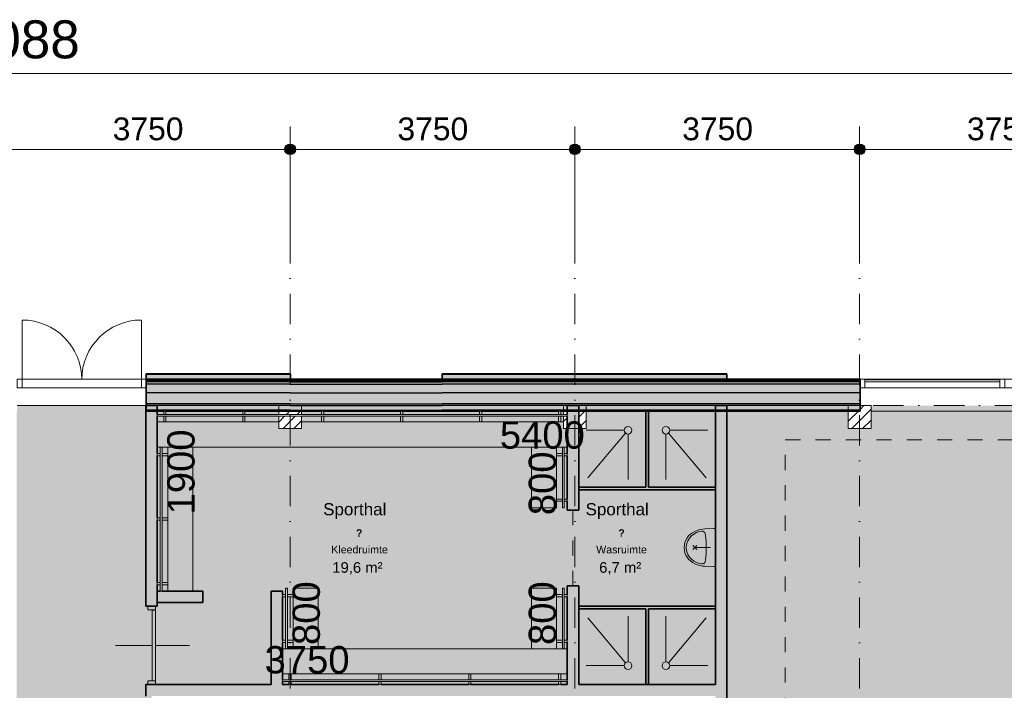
# Model space of a CAD drawing. Header units: millimetres. Extents: x 1557 to 319405, y -11609 to 73584.
# Tile 28 of 103: x 195825 to 208792, y 64750 to 73584. Entities that reach past the tile are written whole.
import ezdxf

# ---------------------------------------------------------------- set-up
doc = ezdxf.new("R2010")
doc.units = ezdxf.units.MM
doc.linetypes.add('Hidden_2_', pattern=[400, 200, -200])
doc.linetypes.add('RR_Level', pattern=[800, 400, -200, 0, -200])
for name, color, linetype, lineweight in [('A-____-____-DIMS', 211, 'Continuous', 9), ('A-____-____-DIMS-200', 211, 'Continuous', 9), ('A-____-NOTE-TEXT', 131, 'Continuous', 13), ('A-AREA-____-IDEN', 2, 'Continuous', 13), ('A-AREA-____-OTLN', 32, 'Hidden_2_', 13), ('A-AREA-____-PATT', 32, 'Continuous', 9), ('A-DETL-____-OTLN', 90, 'Continuous', 13), ('A-DOOR-____-MCUT', 31, 'Continuous', 13), ('A-DOOR-____-OTLN', 31, 'Continuous', 18), ('A-FLOR-____-OTLN', 192, 'Continuous', 18), ('A-GLAZ-CURT-MCUT', 52, 'Continuous', 13), ('A-GLAZ-CURT-OTLN', 52, 'Continuous', 13), ('A-GLAZ-CWMG-MCUT', 51, 'Continuous', 13), ('A-GLAZ-CWMG-OTLN', 51, 'Continuous', 13), ('A-WALL-____-MCUT', 113, 'Continuous', 35), ('A-WALL-____-OTLN', 113, 'Continuous', 18), ('A-WALL-____-PATT', 111, 'Continuous', 35), ('I-FURN-PNLS-OTLN', 30, 'Continuous', 13), ('I-WALL-____-MCUT', 2, 'Continuous', 35), ('P-SANR-FIXT-OTLN', 6, 'Continuous', 13), ('S-COLS-____-MCUT', 52, 'Continuous', 25), ('S-COLS-____-OTLN', 52, 'Continuous', 18), ('S-GRID-____-OTLN', 1, 'Continuous', 9)]:
    doc.layers.add(name, color=color, linetype=linetype, lineweight=lineweight)
doc.styles.add('Arial', font='arial.ttf', dxfattribs={"height": 360})
doc.styles.add('Arial_1', font='arial.ttf', dxfattribs={"height": 100})
doc.styles.add('Arial_2', font='arial.ttf', dxfattribs={"height": 300})
doc.styles.add('Arial_5', font='arial.ttf', dxfattribs={"height": 500})
doc.styles.add('Arial_B', font='txt', dxfattribs={"height": 160})
doc.styles.add('Arial_B_1', font='txt', dxfattribs={"height": 100})
doc.styles.add('Arial_I', font='txt', dxfattribs={"height": 140})
doc.dimstyles.new('1_5mm_interne_maten_en_details', dxfattribs={"dimscale": 304.8, "dimtxt": 1.004192, "dimasz": 1.83727, "dimexe": 0.984252, "dimexo": 0.0625, "dimgap": 0.098425, "dimtad": 1, "dimdec": 0, "dimlfac": 304.8, "dimzin": 0, "dimdsep": 46, "dimtxsty": 'Arial_2', "dimblk1": 'DOTSMALL', "dimblk2": 'DOTSMALL', "dimsah": 1, "dimcen": 0.09, "dimdle": 1.181102, "dimazin": 0, "dimtfac": 1, "dimtdec": 4, "dimtix": 1, "dimtmove": 0, "dimatfit": 3, "dimfxl": 0.003229, "dimfxlon": 1, "dimtvp": 1, "dimtfill": 1, "dimtolj": 1, "dimtzin": 0, "dimlwd": 13, "dimlwe": 13, "dimarcsym": 2})
doc.dimstyles.new('2_5mm_totaalmaatvoering', dxfattribs={"dimscale": 304.8, "dimtxt": 1.673654, "dimasz": 1.83727, "dimexe": 1.312336, "dimexo": 0.0625, "dimgap": 0.164042, "dimtad": 1, "dimdec": 0, "dimlfac": 304.8, "dimzin": 0, "dimdsep": 46, "dimtxsty": 'Arial_5', "dimblk1": 'DOTSMALL', "dimblk2": 'DOTSMALL', "dimsah": 1, "dimcen": 0.09, "dimdle": 1.64042, "dimazin": 0, "dimtfac": 1, "dimtdec": 4, "dimtix": 1, "dimtmove": 0, "dimatfit": 3, "dimfxl": 0.004306, "dimfxlon": 1, "dimtvp": 1, "dimtfill": 1, "dimtolj": 1, "dimtzin": 0, "dimlwd": 13, "dimlwe": 13, "dimarcsym": 2})

# ---------------------------------------------------------------- blocks, each defined once
blk = doc.blocks.new('System Panel - HR__-715995-plot_V0 Copy 1')
at = {"layer": 'A-GLAZ-CURT-MCUT', "color": 170, "lineweight": 9}
for p, q in [((889, 48), (-889, 48)), ((-889, 48), (-889, 22)), ((-889, 22), (889, 22)), ((889, 22), (889, 48))]:
    blk.add_line(p, q, dxfattribs=at)
blk = doc.blocks.new('Rectangular Mullion - 65 x 114mm-572370-plot_V0 Copy 1')
at = {"layer": 'A-GLAZ-CWMG-OTLN', "color": 170, "lineweight": 9}
for p, q in [((128532, 3551), (130310, 3551)), ((128532, 3437), (130310, 3437))]:
    blk.add_line(p, q, dxfattribs=at)
blk = doc.blocks.new('Rectangular Mullion - 65 x 114mm-463994-plot_V0 Copy 1')
at = {"layer": 'A-GLAZ-CWMG-OTLN', "color": 170, "lineweight": 9}
for p, q in [((67327, 2357), (67803, 4103)), ((67437, 2327), (67913, 4073))]:
    blk.add_line(p, q, dxfattribs=at)
blk = doc.blocks.new('Rectangular Mullion - 65 x 114mm-715994-plot_V0 Copy 1')
at = {"layer": 'A-GLAZ-CWMG-MCUT', "color": 170, "lineweight": 9}
for p, q in [((-32.5, 57), (32.5, 57)), ((-32.5, -57), (-32.5, 57)), ((32.5, 57), (32.5, -57)), ((32.5, -57), (-32.5, -57))]:
    blk.add_line(p, q, dxfattribs=at)
blk = doc.blocks.new('Rectangular Mullion - 65 x 114mm-716021-plot_V0 Copy 1')
at = {"layer": 'A-GLAZ-CWMG-MCUT', "color": 170, "lineweight": 9}
for p, q in [((0, 57), (-65, 57)), ((-65, 57), (-65, -57)), ((0, -57), (0, 57)), ((-65, -57), (0, -57))]:
    blk.add_line(p, q, dxfattribs=at)
blk = doc.blocks.new('Doors_Dbl_Glass_No_Frame_2 - Glass_Door-706735-plot_V0 Copy 1')
at = {"layer": 'A-DOOR-____-MCUT', "color": 170, "lineweight": 9}
for p, q in [((-785, 50), (-785, 835)), ((785, 50), (785, 835))]:
    blk.add_line(p, q, dxfattribs=at)
at = {"layer": 'A-DOOR-____-OTLN', "color": 170, "lineweight": 9}
for centre, start, end in [((-785, 50), 0, 90), ((785, 50), 90, 180)]:
    blk.add_arc(centre, 785, start, end, dxfattribs=at)
blk = doc.blocks.new('Rectangular Mullion - 65 x 114mm-706734-plot_V0 Copy 1')
at = {"layer": 'A-GLAZ-CWMG-OTLN', "color": 170, "lineweight": 9}
for p, q in [((30332, 68850), (28762, 68850)), ((30332, 68736), (28762, 68736))]:
    blk.add_line(p, q, dxfattribs=at)
blk = doc.blocks.new('Rectangular Mullion - 65 x 114mm-706327-plot_V0 Copy 1')
at = {"layer": 'A-GLAZ-CWMG-MCUT', "color": 170, "lineweight": 9}
for p, q in [((-65, 57), (0, 57)), ((-65, -57), (-65, 57)), ((0, 57), (0, -57)), ((0, -57), (-65, -57))]:
    blk.add_line(p, q, dxfattribs=at)
blk = doc.blocks.new('Rectangular Mullion - 65 x 114mm-706328-plot_V0 Copy 1')
at = {"layer": 'A-GLAZ-CWMG-MCUT', "color": 170, "lineweight": 9}
for p, q in [((0, 57), (-65, 57)), ((-65, 57), (-65, -57)), ((0, -57), (0, 57)), ((-65, -57), (0, -57))]:
    blk.add_line(p, q, dxfattribs=at)
blk = doc.blocks.new('027_Gilde - ATC_FacadeModel_rvt-2-plot_V0 Copy 1')
at = {"layer": 'A-WALL-____-OTLN', "lineweight": 5}
for points in [[(30397, 68850), (32297, 68850), (32297, 68910), (30397, 68910)], [(34292, 68850), (38042, 68850), (38042, 68910), (34292, 68910)], [(32297, 68785), (32297, 68815), (30397, 68815), (30397, 68785), (32155, 68785)], [(34292, 68785), (34292, 68815), (32297, 68815), (32297, 68785)], [(34292, 68785), (38042, 68785), (38041, 68815), (34292, 68815)], [(38053, 68785), (39797, 68785), (39797, 68815), (38042, 68815), (38042, 68785), (38047, 68785)]]:
    blk.add_hatch(color=67, dxfattribs=at).paths.add_polyline_path(points)
at = {"layer": 'A-WALL-____-PATT', "lineweight": 5}
for points in [[(32155, 68910), (32297, 68910), (32297, 68920), (30397, 68920), (30397, 68910)], [(34457, 68910), (38042, 68910), (38042, 68920), (34292, 68920), (34292, 68910)], [(32155, 68830), (32297, 68830), (32297, 68850), (30397, 68850), (30397, 68830), (30541, 68830)], [(32297, 68815), (32297, 68830), (30397, 68830), (30397, 68815), (32155, 68815)], [(32297, 68670), (32297, 68785), (30397, 68785), (30397, 68670), (32155, 68670)], [(34292, 68815), (34292, 68830), (32297, 68830), (32297, 68815)], [(34292, 68670), (34292, 68785), (32297, 68785), (32297, 68670)], [(37891, 68830), (38042, 68830), (38041, 68850), (34292, 68850), (34292, 68830), (36760, 68830)], [(34292, 68815), (38042, 68815), (38041, 68830), (34292, 68830)], [(34292, 68670), (38042, 68670), (38041, 68785), (34292, 68785)], [(39063, 68830), (39797, 68830), (39797, 68850), (38042, 68850), (38042, 68830), (38055, 68830)], [(38042, 68815), (39797, 68815), (39797, 68830), (38042, 68830)], [(38042, 68670), (39797, 68670), (39797, 68785), (38042, 68785)], [(32297, 68525), (32297, 68670), (30397, 68670), (30397, 68525), (32155, 68525)], [(34292, 68525), (34292, 68670), (32297, 68670), (32297, 68525)], [(34292, 68525), (38042, 68525), (38041, 68670), (34292, 68670)], [(38043, 68525), (39797, 68525), (39797, 68670), (38042, 68670), (38042, 68525)], [(30541, 68500), (32297, 68500), (32297, 68525), (30397, 68525), (30397, 68500)], [(30541, 68440), (32297, 68440), (32297, 68500), (30541, 68500)], [(32297, 68500), (34292, 68500), (34292, 68525), (32297, 68525)], [(34292, 68440), (34292, 68500), (32297, 68500), (32297, 68440)], [(37891, 68500), (38042, 68500), (38041, 68525), (34292, 68525), (34292, 68500), (36760, 68500)], [(34457, 68440), (37891, 68440), (37891, 68500), (34292, 68500), (34292, 68440)], [(39063, 68500), (39797, 68500), (39797, 68525), (38042, 68525), (38042, 68500)], [(38042, 68440), (39797, 68440), (39797, 68500), (38042, 68500)], [(32736, 68425), (34292, 68425), (34292, 68440), (32441, 68440), (32441, 68425), (32706, 68425)]]:
    blk.add_hatch(color=67, dxfattribs=at).paths.add_polyline_path(points)
at = {"layer": 'A-WALL-____-PATT', "lineweight": 18}
for points in [[(32297, 68830), (34292, 68830), (34292, 68850), (32297, 68850)], [(31666, 68425), (32141, 68425), (32141, 68440), (30541, 68440), (30541, 68425), (30656, 68425)], [(39063, 68425), (39641, 68425), (39641, 68440), (38042, 68440), (38042, 68425)]]:
    blk.add_hatch(color=47, dxfattribs=at).paths.add_polyline_path(points)
h = blk.add_hatch(color=47, dxfattribs=at)
h.paths.add_polyline_path([(34292, 68425), (35891, 68425), (35891, 68440), (34292, 68440)])
h.paths.add_polyline_path([(36760, 68425), (37891, 68425), (37891, 68440), (36191, 68440), (36191, 68425)])
at = {"layer": 'A-WALL-____-MCUT', "color": 50}
for p, q in [((32297, 68920), (30397, 68920)), ((30397, 68920), (30397, 68425)), ((32297, 68850), (32297, 68920)), ((38042, 68920), (34292, 68920)), ((34292, 68920), (34292, 68850)), ((38042, 68850), (38042, 68920)), ((34292, 68850), (32297, 68850)), ((39797, 68850), (38042, 68850)), ((39797, 68425), (39797, 68850)), ((30397, 68425), (30626, 68425)), ((30656, 68425), (31666, 68425)), ((31696, 68425), (32297, 68425)), ((32297, 68425), (32706, 68425)), ((32736, 68425), (33746, 68425)), ((33776, 68425), (34292, 68425)), ((34292, 68425), (34786, 68425)), ((34816, 68425), (35826, 68425)), ((35856, 68425), (38042, 68425)), ((38042, 68425), (39797, 68425))]:
    blk.add_line(p, q, dxfattribs=at)
at = {"layer": 'A-WALL-____-MCUT', "color": 130, "lineweight": 25}
for p, q in [((32297, 68910), (30397, 68910)), ((38042, 68910), (34292, 68910)), ((32297, 68850), (30397, 68850)), ((32297, 68830), (30397, 68830)), ((32297, 68815), (30397, 68815)), ((32297, 68785), (30397, 68785)), ((32297, 68830), (34292, 68830)), ((32297, 68815), (34292, 68815)), ((32297, 68785), (34292, 68785)), ((38042, 68850), (34292, 68850)), ((38042, 68830), (34292, 68830)), ((38042, 68815), (34292, 68815)), ((38042, 68785), (34292, 68785)), ((39797, 68830), (38042, 68830)), ((39797, 68815), (38042, 68815)), ((39797, 68785), (38042, 68785)), ((32297, 68670), (30397, 68670)), ((32297, 68670), (34292, 68670)), ((38042, 68670), (34292, 68670)), ((39797, 68670), (38042, 68670)), ((32297, 68525), (30397, 68525)), ((32297, 68500), (30397, 68500)), ((32297, 68525), (34292, 68525)), ((32297, 68500), (34292, 68500)), ((38042, 68525), (34292, 68525)), ((38042, 68500), (34292, 68500)), ((39797, 68525), (38042, 68525)), ((39797, 68500), (38042, 68500)), ((32297, 68440), (30397, 68440)), ((32297, 68440), (34292, 68440)), ((38042, 68440), (34292, 68440)), ((39797, 68440), (38042, 68440))]:
    blk.add_line(p, q, dxfattribs=at)
at = {"layer": 'A-WALL-____-OTLN', "color": 210}
blk.add_line((43391, 68425), (39941, 68425), dxfattribs=at)
at = {"layer": 'A-DOOR-____-OTLN', "color": 210, "lineweight": 18}
blk.add_blockref('Doors_Dbl_Glass_No_Frame_2 - Glass_Door-706735-plot_V0 Copy 1', (29547, 68793), dxfattribs=at)
at = {"layer": 'A-GLAZ-CURT-OTLN', "color": 210, "lineweight": 18}
blk.add_blockref('System Panel - HR__-715995-plot_V0 Copy 1', (40751, 68793), dxfattribs=at)
at = {"layer": 'A-GLAZ-CWMG-OTLN', "color": 210, "lineweight": 18}
for name, p, rotation in [('Rectangular Mullion - 65 x 114mm-463994-plot_V0 Copy 1', (63512, 4405), 105.2626681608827), ('Rectangular Mullion - 65 x 114mm-706328-plot_V0 Copy 1', (28697, 68793), 180), ('Rectangular Mullion - 65 x 114mm-716021-plot_V0 Copy 1', (39797, 68793), 180), ('Rectangular Mullion - 65 x 114mm-572370-plot_V0 Copy 1', (170172, 72287), 180)]:
    blk.add_blockref(name, p, dxfattribs=dict(at, rotation=rotation))
blk.add_blockref('Rectangular Mullion - 65 x 114mm-706734-plot_V0 Copy 1', (0, 0), dxfattribs=at)
at = {"layer": 'A-GLAZ-CWMG-OTLN', "color": 210, "lineweight": 18, "extrusion": (0, 0, -1), "rotation": 180}
for name, p in [('Rectangular Mullion - 65 x 114mm-706327-plot_V0 Copy 1', (-30397, 68793)), ('Rectangular Mullion - 65 x 114mm-715994-plot_V0 Copy 1', (-41672, 68793))]:
    blk.add_blockref(name, p, dxfattribs=at)
blk = doc.blocks.new('32_binnendeur_ontwerpers - 2315 x 930-6426845-plot_V0 Copy 1')
at = {"layer": 'A-DOOR-____-MCUT'}
for p, q in [((-467, 50), (-517, 50)), ((-467, -50), (-467, 50)), ((467, 50), (467, -50)), ((517, 50), (467, 50)), ((-517, -50), (-467, -50)), ((467, -50), (517, -50))]:
    blk.add_line(p, q, dxfattribs=at)
at = {"layer": 'A-DOOR-____-OTLN'}
for p, q in [((0, 500), (0, 50)), ((0, 10), (0, -475))]:
    blk.add_line(p, q, dxfattribs=at)
blk = doc.blocks.new('NLRS_28_SC_LIB_kolom recht_generiek_ISR - kolom hout_Ontwerp-V101-plot_V0 Copy 1')
at = {"layer": 'S-COLS-____-OTLN', "lineweight": 9}
h = blk.add_hatch(dxfattribs=at)
h.set_pattern_fill('FP_83', color=256, style=0, pattern_type=2)
h.set_pattern_definition([(45, (-39791.48, -68350), (-70.71068, 70.71068), [])])
h.paths.add_polyline_path([(-150, -150), (150, -150), (150, 150), (6, 150), (6, 90), (-150, 90), (-150, 75)])
at = {"layer": 'S-COLS-____-MCUT', "lineweight": 18}
for p, q in [((150, 150), (-150, 150)), ((-150, 150), (-150, -150)), ((150, -150), (150, 150)), ((-150, -150), (150, -150))]:
    blk.add_line(p, q, dxfattribs=at)
blk = doc.blocks.new('NLRS_28_SC_LIB_kolom recht_generiek_ISR - kolom hout_Ontwerp-V102-plot_V0 Copy 1')
at = {"layer": 'S-COLS-____-OTLN', "lineweight": 9}
h = blk.add_hatch(dxfattribs=at)
h.set_pattern_fill('FP_84', color=256, style=0, pattern_type=2)
h.set_pattern_definition([(45, (-36041.48, -68350), (-70.71068, 70.71068), [])])
h.paths.add_polyline_path([(-100, -150), (-100, 10), (-150, 10), (-150, -150)])
h.paths.add_polyline_path([(150, -150), (150, 90), (50, 90), (50, -150)])
h.paths.add_polyline_path([(-150, 35), (-100, 35), (-100, 90), (-150, 90), (-150, 75)])
at = {"layer": 'S-COLS-____-MCUT', "lineweight": 18}
for p, q in [((150, 150), (-150, 150)), ((-150, 150), (-150, 35)), ((150, -150), (150, 150)), ((-150, 10), (-150, -150)), ((-150, -150), (150, -150))]:
    blk.add_line(p, q, dxfattribs=at)
blk = doc.blocks.new('NLRS_28_SC_LIB_kolom recht_generiek_ISR - kolom hout_Ontwerp-V103-plot_V0 Copy 1')
at = {"layer": 'S-COLS-____-OTLN', "lineweight": 9}
h = blk.add_hatch(dxfattribs=at)
h.set_pattern_fill('FP_85', color=256, style=0, pattern_type=2)
h.set_pattern_definition([(45, (-32291.48, -68350), (-70.71068, 70.71068), [])])
h.paths.add_polyline_path([(-137, -150), (150, -150), (150, 10), (-150, 10), (-150, -150)])
h.paths.add_polyline_path([(-150, 35), (150, 35), (150, 90), (-150, 90), (-150, 75)])
at = {"layer": 'S-COLS-____-MCUT', "lineweight": 18}
for p, q in [((150, 150), (-150, 150)), ((-150, 150), (-150, 35)), ((150, 35), (150, 150)), ((-150, 10), (-150, -150)), ((150, -150), (150, 10)), ((-150, -150), (150, -150))]:
    blk.add_line(p, q, dxfattribs=at)
blk = doc.blocks.new('deurblad_abstract_linksdraaiend - deurblad_abstract_linksdraaiend-6426883-plot_V0 Copy 1')
at = {"layer": 'A-DOOR-____-OTLN', "lineweight": 13}
for p, q in [((111427, 23951), (112357, 23951)), ((111427, 23951), (111427, 23911)), ((112357, 23911), (111427, 23911)), ((112357, 23911), (112357, 23951))]:
    blk.add_line(p, q, dxfattribs=at)
blk = doc.blocks.new('70_RR_wastafel_sphinx-280 - 70_RR_wastafel_sphinx-280-5963321-plot_V0 Copy 1')
at = {"layer": 'P-SANR-FIXT-OTLN', "lineweight": 9}
for p, q in [((-178, 282), (-197, 247)), ((-154, 314), (-178, 282)), ((-125, 341), (-154, 314)), ((-91, 362), (-125, 341)), ((-54, 377), (-91, 362)), ((-14, 385), (-54, 377)), ((0, 385), (-14, 385)), ((14, 385), (0, 385)), ((54, 377), (14, 385)), ((91, 362), (54, 377)), ((125, 341), (91, 362)), ((154, 314), (125, 341)), ((178, 282), (154, 314)), ((197, 247), (178, 282)), ((-246, 137), (-250, 19)), ((-211, 210), (-215, 184)), ((-197, 247), (-211, 210)), ((-160, 129), (-178, 132)), ((160, 129), (178, 132)), ((211, 210), (197, 247)), ((215, 184), (211, 210)), ((250, 19), (246, 137)), ((-250, 19), (-250, 0)), ((-120, 125), (-160, 129)), ((-80, 122), (-120, 125)), ((-45, 121), (-80, 122)), ((0, 119), (-45, 121)), ((0, 119), (45, 121)), ((45, 121), (80, 122)), ((80, 122), (120, 125)), ((120, 125), (160, 129)), ((250, 0), (250, 19))]:
    blk.add_line(p, q, dxfattribs=at)
at = {"layer": 'P-SANR-FIXT-OTLN'}
for p, q in [((27, 295), (-27, 242)), ((27, 242), (-27, 295)), ((0, 62), (0, 268))]:
    blk.add_line(p, q, dxfattribs=at)
at = {"layer": 'P-SANR-FIXT-OTLN', "lineweight": 9}
for centre, radius, start, end in [((1, 176), 234, 90.3529, 155.9019), ((-1, 176), 234, 24.0963, 89.6484), ((113, 118), 360, 154.8396, 177.0896), ((-113, 118), 360, 2.9101, 25.1592), ((-171, 176), 45, 169.8049, 260.8411), ((171, 176), 45, 279.1589, 10.1951)]:
    blk.add_arc(centre, radius, start, end, dxfattribs=at)
blk = doc.blocks.new('NLRS_RR_74_PF_douche_GEN - bak 900 x 1000 zonder bak-6552067-plot_V0 Copy 1')
at = {"layer": 'P-SANR-FIXT-OTLN'}
for p, q in [((207, -182), (207, 318)), ((835, 296), (243, -197)), ((257, -232), (857, -232))]:
    blk.add_line(p, q, dxfattribs=at)
blk.add_circle((207, -232), 50, dxfattribs=at)
blk = doc.blocks.new('NLRS_RR_74_PF_douche_GEN - bak 900 x 1000 zonder bak-6551978-plot_V0 Copy 1')
at = {"layer": 'P-SANR-FIXT-OTLN'}
for p, q in [((207, 182), (207, -318)), ((835, -296), (243, 197)), ((257, 232), (857, 232))]:
    blk.add_line(p, q, dxfattribs=at)
blk.add_circle((207, 232), 50, dxfattribs=at)
blk = doc.blocks.new('NLRS_72_FUS_UN_omkleedbank_GEN - standaard-6558850-plot_V0 Copy 1')
at = {"layer": 'I-FURN-PNLS-OTLN', "lineweight": 9}
for p, q in [((40, 100), (0, 100)), ((3685, 100), (65, 100)), ((3750, 100), (3710, 100)), ((0, -230), (3750, -230)), ((85, -305), (85, -230)), ((115, -230), (115, -305)), ((1268, -305), (1268, -230)), ((1298, -230), (1298, -305)), ((2452, -305), (2452, -230)), ((2482, -230), (2482, -305)), ((3635, -305), (3635, -230)), ((3665, -230), (3665, -305)), ((0, -330), (0, -305)), ((0, -305), (3750, -305)), ((3750, -330), (0, -330)), ((115, -330), (85, -330)), ((85, -330), (85, -370)), ((85, -370), (115, -370)), ((115, -370), (115, -330)), ((1298, -330), (1268, -330)), ((1268, -330), (1268, -370)), ((1268, -370), (1298, -370)), ((1298, -370), (1298, -330)), ((2482, -330), (2452, -330)), ((2452, -330), (2452, -370)), ((2452, -370), (2482, -370)), ((2482, -370), (2482, -330)), ((3665, -330), (3635, -330)), ((3635, -330), (3635, -370)), ((3635, -370), (3665, -370)), ((3665, -370), (3665, -330)), ((3750, -305), (3750, -330))]:
    blk.add_line(p, q, dxfattribs=at)
blk = doc.blocks.new('NLRS_72_FUS_UN_omkleedbank_GEN - standaard-6558101-plot_V0 Copy 1')
at = {"layer": 'I-FURN-PNLS-OTLN', "lineweight": 9}
for p, q in [((0, -230), (0, 100)), ((1900, 100), (0, 100)), ((0, -230), (1900, -230)), ((85, -305), (85, -230)), ((115, -230), (115, -305)), ((935, -305), (935, -230)), ((965, -230), (965, -305)), ((1785, -305), (1785, -230)), ((1815, -230), (1815, -305)), ((0, -330), (0, -305)), ((0, -305), (1900, -305)), ((1900, -330), (0, -330)), ((115, -330), (85, -330)), ((85, -330), (85, -370)), ((85, -370), (115, -370)), ((115, -370), (115, -330)), ((965, -330), (935, -330)), ((935, -330), (935, -370)), ((935, -370), (965, -370)), ((965, -370), (965, -330)), ((1815, -330), (1785, -330)), ((1785, -330), (1785, -370)), ((1785, -370), (1815, -370)), ((1815, -370), (1815, -330)), ((1900, -305), (1900, -330))]:
    blk.add_line(p, q, dxfattribs=at)
blk = doc.blocks.new('NLRS_72_FUS_UN_omkleedbank_GEN - standaard-V160-plot_V0 Copy 1')
at = {"layer": 'I-FURN-PNLS-OTLN', "lineweight": 9}
for p, q in [((40, 100), (0, 100)), ((5335, 100), (65, 100)), ((5400, 100), (5360, 100)), ((50, -230), (3500, -230)), ((85, -305), (85, -230)), ((115, -230), (115, -305)), ((1125, -305), (1125, -230)), ((1155, -230), (1155, -305)), ((2165, -305), (2165, -230)), ((2195, -230), (2195, -305)), ((3205, -305), (3205, -230)), ((3235, -230), (3235, -305)), ((3800, -230), (5400, -230)), ((4245, -305), (4245, -230)), ((4275, -230), (4275, -305)), ((5285, -305), (5285, -230)), ((5315, -230), (5315, -305)), ((0, -330), (0, -305)), ((0, -305), (5400, -305)), ((5400, -330), (0, -330)), ((115, -330), (85, -330)), ((85, -330), (85, -370)), ((85, -370), (115, -370)), ((115, -370), (115, -330)), ((1155, -330), (1125, -330)), ((1125, -330), (1125, -370)), ((1125, -370), (1155, -370)), ((1155, -370), (1155, -330)), ((2195, -330), (2165, -330)), ((2165, -330), (2165, -370)), ((2165, -370), (2195, -370)), ((2195, -370), (2195, -330)), ((3235, -330), (3205, -330)), ((3205, -330), (3205, -370)), ((3205, -370), (3235, -370)), ((3235, -370), (3235, -330)), ((4275, -330), (4245, -330)), ((4245, -330), (4245, -370)), ((4245, -370), (4275, -370)), ((4275, -370), (4275, -330)), ((5315, -330), (5285, -330)), ((5285, -330), (5285, -370)), ((5285, -370), (5315, -370)), ((5315, -370), (5315, -330)), ((5400, -305), (5400, -330))]:
    blk.add_line(p, q, dxfattribs=at)
blk = doc.blocks.new('NLRS_72_FUS_UN_omkleedbank_GEN - standaard-6557610-plot_V0 Copy 1')
at = {"layer": 'I-FURN-PNLS-OTLN', "lineweight": 9}
for p, q in [((0, -230), (0, 100)), ((800, 100), (0, 100)), ((800, 100), (800, -230)), ((0, -230), (800, -230)), ((85, -305), (85, -230)), ((115, -230), (115, -305)), ((685, -305), (685, -230)), ((715, -230), (715, -305)), ((0, -330), (0, -305)), ((0, -305), (800, -305)), ((800, -330), (0, -330)), ((115, -330), (85, -330)), ((85, -330), (85, -370)), ((85, -370), (115, -370)), ((115, -370), (115, -330)), ((715, -330), (685, -330)), ((685, -330), (685, -370)), ((685, -370), (715, -370)), ((715, -370), (715, -330)), ((800, -305), (800, -330))]:
    blk.add_line(p, q, dxfattribs=at)
blk = doc.blocks.new('NLRS_72_FUS_UN_omkleedbank_GEN - standaard-6557460-plot_V0 Copy 1')
at = {"layer": 'I-FURN-PNLS-OTLN', "lineweight": 9}
for p, q in [((0, 305), (0, 330)), ((0, 330), (800, 330)), ((800, 305), (0, 305)), ((115, 370), (85, 370)), ((85, 370), (85, 330)), ((85, 330), (115, 330)), ((85, 230), (85, 305)), ((115, 330), (115, 370)), ((115, 305), (115, 230)), ((715, 370), (685, 370)), ((685, 370), (685, 330)), ((685, 330), (715, 330)), ((685, 230), (685, 305)), ((715, 330), (715, 370)), ((715, 305), (715, 230)), ((800, 330), (800, 305)), ((0, -100), (0, 230)), ((800, 230), (0, 230)), ((800, 230), (800, -100)), ((0, -100), (800, -100))]:
    blk.add_line(p, q, dxfattribs=at)
blk = doc.blocks.new('DIMBLOCK45-plot_V0 Copy 1')
at = {"layer": 'A-____-____-DIMS-200', "lineweight": 25}
h = blk.add_hatch(color=256, dxfattribs=at)
edge = h.paths.add_edge_path()
edge.add_arc((195637, 71876), 70, 0, 360)
h = blk.add_hatch(color=256, dxfattribs=at)
edge = h.paths.add_edge_path()
edge.add_arc((199387, 71876), 70, 0, 360)
at = {"layer": 'A-____-____-DIMS-200', "lineweight": 13}
for p, q in [((195637, 71576), (195637, 72176)), ((199387, 71576), (199387, 72176)), ((195637, 71876), (199387, 71876)), ((195637, 71876), (195637, 71576)), ((199387, 71876), (199387, 71576))]:
    blk.add_line(p, q, dxfattribs=at)
at = {"layer": 'A-____-____-DIMS-200', "lineweight": 25}
for centre in [(195637, 71876), (199387, 71876)]:
    blk.add_circle(centre, 70, dxfattribs=at)
at = {"layer": 'A-____-____-DIMS-200', "color": 0, "lineweight": 13, "insert": (197050, 72296), "char_height": 300, "width": 1107.53, "attachment_point": 1, "line_spacing_factor": 0.941778, "style": 'Arial_2', "bg_fill": 3, "box_fill_scale": 1.25, "bg_fill_color": 256, "bg_fill_true_color": 13158600, "bg_fill_transparency": 0}
blk.add_mtext('3750', dxfattribs=at)
blk = doc.blocks.new('_DotSmall')
at = {"color": 0, "linetype": 'ByBlock', "const_width": 0.5}
blk.add_lwpolyline([(-0.0625, 0, 1), (0.0625, 0, 1)], format="xyb", close=True, dxfattribs=at)
blk = doc.blocks.new('DIMBLOCK46-plot_V0 Copy 1')
at = {"layer": 'A-____-____-DIMS-200', "lineweight": 25}
h = blk.add_hatch(color=256, dxfattribs=at)
edge = h.paths.add_edge_path()
edge.add_arc((199387, 71876), 70, 0, 360)
h = blk.add_hatch(color=256, dxfattribs=at)
edge = h.paths.add_edge_path()
edge.add_arc((203137, 71876), 70, 0, 360)
at = {"layer": 'A-____-____-DIMS-200', "lineweight": 13}
for p, q in [((199387, 71576), (199387, 72176)), ((203137, 71576), (203137, 72176)), ((199387, 71876), (203137, 71876)), ((199387, 71876), (199387, 71576)), ((203137, 71876), (203137, 71576))]:
    blk.add_line(p, q, dxfattribs=at)
at = {"layer": 'A-____-____-DIMS-200', "lineweight": 25}
for centre in [(199387, 71876), (203137, 71876)]:
    blk.add_circle(centre, 70, dxfattribs=at)
at = {"layer": 'A-____-____-DIMS-200', "color": 0, "lineweight": 13, "insert": (200800, 72296), "char_height": 300, "width": 1107.53, "attachment_point": 1, "line_spacing_factor": 0.941778, "style": 'Arial_2', "bg_fill": 3, "box_fill_scale": 1.25, "bg_fill_color": 256, "bg_fill_true_color": 13158600, "bg_fill_transparency": 0}
blk.add_mtext('3750', dxfattribs=at)
blk = doc.blocks.new('DIMBLOCK47-plot_V0 Copy 1')
at = {"layer": 'A-____-____-DIMS-200', "lineweight": 25}
h = blk.add_hatch(color=256, dxfattribs=at)
edge = h.paths.add_edge_path()
edge.add_arc((203137, 71876), 70, 0, 360)
h = blk.add_hatch(color=256, dxfattribs=at)
edge = h.paths.add_edge_path()
edge.add_arc((206887, 71876), 70, 0, 360)
at = {"layer": 'A-____-____-DIMS-200', "lineweight": 13}
for p, q in [((203137, 71576), (203137, 72176)), ((206887, 71576), (206887, 72176)), ((203137, 71876), (206887, 71876)), ((203137, 71876), (203137, 71576)), ((206887, 71876), (206887, 71576))]:
    blk.add_line(p, q, dxfattribs=at)
at = {"layer": 'A-____-____-DIMS-200', "lineweight": 25}
for centre in [(203137, 71876), (206887, 71876)]:
    blk.add_circle(centre, 70, dxfattribs=at)
at = {"layer": 'A-____-____-DIMS-200', "color": 0, "lineweight": 13, "insert": (204550, 72296), "char_height": 300, "width": 1107.53, "attachment_point": 1, "line_spacing_factor": 0.941778, "style": 'Arial_2', "bg_fill": 3, "box_fill_scale": 1.25, "bg_fill_color": 256, "bg_fill_true_color": 13158600, "bg_fill_transparency": 0}
blk.add_mtext('3750', dxfattribs=at)
blk = doc.blocks.new('DIMBLOCK48-plot_V0 Copy 1')
at = {"layer": 'A-____-____-DIMS-200', "lineweight": 25}
h = blk.add_hatch(color=256, dxfattribs=at)
edge = h.paths.add_edge_path()
edge.add_arc((206887, 71876), 70, 0, 360)
h = blk.add_hatch(color=256, dxfattribs=at)
edge = h.paths.add_edge_path()
edge.add_arc((210637, 71876), 70, 0, 360)
at = {"layer": 'A-____-____-DIMS-200', "lineweight": 13}
for p, q in [((206887, 71576), (206887, 72176)), ((210637, 71576), (210637, 72176)), ((206887, 71876), (210637, 71876)), ((206887, 71876), (206887, 71576)), ((210637, 71876), (210637, 71576))]:
    blk.add_line(p, q, dxfattribs=at)
at = {"layer": 'A-____-____-DIMS-200', "lineweight": 25}
for centre in [(206887, 71876), (210637, 71876)]:
    blk.add_circle(centre, 70, dxfattribs=at)
at = {"layer": 'A-____-____-DIMS-200', "color": 0, "lineweight": 13, "insert": (208300, 72296), "char_height": 300, "width": 1107.53, "attachment_point": 1, "line_spacing_factor": 0.941778, "style": 'Arial_2', "bg_fill": 3, "box_fill_scale": 1.25, "bg_fill_color": 256, "bg_fill_true_color": 13158600, "bg_fill_transparency": 0}
blk.add_mtext('3750', dxfattribs=at)
blk = doc.blocks.new('DIMBLOCK76-plot_V0 Copy 1')
at = {"layer": 'A-____-____-DIMS-200', "lineweight": 25}
h = blk.add_hatch(color=256, dxfattribs=at)
edge = h.paths.add_edge_path()
edge.add_arc((168592, 72876), 70, 0, 360)
h = blk.add_hatch(color=256, dxfattribs=at)
edge = h.paths.add_edge_path()
edge.add_arc((222680, 72876), 70, 0, 360)
at = {"layer": 'A-____-____-DIMS-200', "lineweight": 13}
for p, q in [((168592, 72476), (168592, 73276)), ((222680, 72476), (222680, 73276)), ((168092, 72876), (222680, 72876)), ((168592, 72876), (168592, 72476)), ((222680, 72876), (222680, 72476))]:
    blk.add_line(p, q, dxfattribs=at)
at = {"layer": 'A-____-____-DIMS-200', "lineweight": 25}
for centre in [(168592, 72876), (222680, 72876)]:
    blk.add_circle(centre, 70, dxfattribs=at)
at = {"layer": 'A-____-____-DIMS-200', "color": 0, "lineweight": 13, "insert": (194674, 73575), "char_height": 500, "width": 2307.36, "attachment_point": 1, "line_spacing_factor": 0.941778, "style": 'Arial_5', "bg_fill": 3, "box_fill_scale": 1.25, "bg_fill_color": 256, "bg_fill_true_color": 13158600, "bg_fill_transparency": 0}
blk.add_mtext('54088', dxfattribs=at)

msp = doc.modelspace()

# ---------------------------------------------------------------- hatches: boundary and pattern name
at = {"layer": 'A-AREA-____-PATT', "transparency": 33554509}
h = msp.add_hatch(color=254, dxfattribs=at)
h.paths.add_polyline_path([(196701.3352, 26425), (197486.5119, 26425), (197486.5119, 30777.2785), (201699.5058, 30777.2785), (201699.5058, 30702.2785), (202733.5058, 30702.2785), (202733.5058, 30777.2785), (204986.5119, 30777.2785), (204986.5119, 31025.2785), (205061.5119, 31025.2785), (205061.5119, 32729.2785), (204986.5119, 32729.2785), (204986.5119, 32977.2785), (197486.5119, 32977.2785), (197486.5119, 35693.2785), (197561.5119, 35693.2785), (197561.5119, 36727.2785), (197486.5119, 36727.2785), (197486.5119, 36877.2785), (197561.5119, 36877.2785), (197561.5119, 37911.2785), (197486.5119, 37911.2785), (197486.5119, 40627.2785), (197561.5119, 40627.2785), (197561.5119, 41661.2785), (197486.5119, 41661.2785), (197486.5119, 44377.2785), (200636.5119, 44377.2785), (200636.5119, 44415.8934), (200711.5119, 44415.8934), (200711.5119, 46119.8934), (200636.5119, 46119.8934), (200636.5119, 46177.2785), (199536.5119, 46177.2785), (199536.5119, 45850), (199236.5119, 45850), (199236.5119, 46177.2785), (197486.5119, 46177.2785), (197486.5119, 49593.5), (197561.5119, 49593.5), (197561.5119, 50627.5), (197486.5119, 50627.5), (197486.5119, 50977.5), (197561.5119, 50977.5), (197561.5119, 52011.5), (197486.5119, 52011.5), (197486.5119, 55375), (200636.5119, 55375), (200636.5119, 55431.3255), (200711.5119, 55431.3255), (200711.5119, 57135.3255), (200636.5119, 57135.3255), (200636.5119, 57175), (197486.5119, 57175), (197486.5119, 59891), (197561.5119, 59891), (197561.5119, 60925), (197486.5119, 60925), (197486.5119, 63641), (197561.5119, 63641), (197561.5119, 64675), (197486.5119, 64675), (197486.5119, 64825), (197561.5119, 64825), (197561.5119, 65859), (197486.5119, 65859), (197486.5119, 68500), (195792.5119, 68500), (195791.0119, 68425), (195786.5119, 68425), (195786.5119, 64525), (195693.5119, 64525), (195693.5119, 64458), (195636.5119, 64458), (195636.5119, 61592), (195693.5119, 61592), (195693.5119, 61525), (195786.5119, 61525), (195786.5119, 53350), (195693.5119, 53350), (195693.5119, 53283), (195636.5119, 53283), (195636.5119, 50417), (195693.5119, 50417), (195693.5119, 50350), (195786.5119, 50350), (195786.5119, 39825), (195693.5119, 39825), (195693.5119, 39758), (195636.5119, 39758), (195636.5119, 38650), (195786.5119, 38650), (195786.5119, 38350), (195636.5119, 38350), (195636.5119, 36892), (195693.5119, 36892), (195693.5119, 36825), (195786.5119, 36825), (195786.5119, 26425)])
h.paths.add_polyline_path([(199686.5119, 32136.7966), (199386.5119, 32136.7966), (199386.5119, 32436.7966), (199686.5119, 32436.7966)])
for points in [[(213235.1406, 51675), (214236.5119, 51675), (214234.4788, 68425), (212517.5119, 68425), (212517.5119, 68500), (210786.5119, 68500), (210786.5119, 68200), (210486.5119, 68200), (210486.5119, 68500), (207036.5119, 68500), (207036.5119, 68200), (206736.5119, 68200), (206736.5119, 68425), (205136.5119, 68425), (205136.5119, 57175), (200786.5119, 57175), (200786.5119, 57135.3255), (200711.5119, 57135.3255), (200711.5119, 55431.3255), (200786.5119, 55431.3255), (200786.5119, 55375), (205136.5119, 55375), (205136.5119, 54557), (205061.5119, 54557), (205061.5119, 52853), (205136.5119, 52853), (205136.5119, 51675), (213066.9131, 51675)], [(199401.5119, 64825), (203036.5119, 64825), (203036.5119, 66125), (203111.5119, 66125), (203111.5119, 67125), (203036.5119, 67125), (203036.5119, 68200), (202986.5119, 68200), (202986.5119, 68360), (203036.5119, 68360), (203036.5119, 68385), (202986.5119, 68385), (202986.5119, 68425), (199536.5119, 68425), (199536.5119, 68200), (199236.5119, 68200), (199236.5119, 68425), (197636.5119, 68425), (197636.5119, 66055), (198236.5119, 66055), (198236.5119, 65905), (197636.5119, 65905), (197636.5119, 65859), (197561.5119, 65859), (197561.5119, 64825), (199136.5119, 64825), (199136.5119, 66055), (199286.5119, 66055), (199286.5119, 64825), (199371.5119, 64825)]]:
    msp.add_hatch(color=254, dxfattribs=at).paths.add_polyline_path(points)
h = msp.add_hatch(color=254, dxfattribs=at)
h.paths.add_polyline_path([(204955.1483, 64825), (204986.5119, 64825), (204986.5119, 65825), (204104.0119, 65825), (204104.0119, 64825)])
h.paths.add_polyline_path([(204069.0119, 64825), (204069.0119, 65825), (203186.5119, 65825), (203186.5119, 64825), (203855.3786, 64825)])
h.paths.add_polyline_path([(203487.3301, 65860), (204986.5119, 65860), (204986.5119, 67390), (203186.5119, 67390), (203186.5119, 67125), (203111.5119, 67125), (203111.5119, 66125), (203186.5119, 66125), (203186.5119, 65860)])
h.paths.add_polyline_path([(204986.5119, 67425), (204986.5119, 68425), (204104.0119, 68425), (204104.0119, 67425), (204178.8803, 67425)])
h.paths.add_polyline_path([(203286.5119, 67425), (204069.0119, 67426.3881), (204069.0119, 68425), (203286.5119, 68425), (203286.5119, 68200), (203186.5119, 68200), (203186.5119, 67425)])
at = {"layer": 'A-WALL-____-PATT', "lineweight": 18}
h = msp.add_hatch(color=47, dxfattribs=at)
h.paths.add_polyline_path([(197636.5119, 57175), (197636.5119, 59891), (197486.5119, 59891), (197486.5119, 57175)])
h.paths.add_polyline_path([(197486.5119, 60925), (197636.5119, 60925), (197636.5119, 63641), (197486.5119, 63641), (197486.5119, 61115)])
h.paths.add_polyline_path([(197636.5119, 64675), (197636.5119, 64825), (197486.5119, 64825), (197486.5119, 64675)])
h.paths.add_polyline_path([(197636.5119, 65859), (197636.5119, 68500), (197486.5119, 68500), (197486.5119, 65859)])
for points in [[(205136.5119, 57175), (205136.5119, 68500), (204986.5119, 68500), (204986.5119, 57175)], [(203186.5119, 67125), (203186.5119, 68440), (203036.5119, 68440), (203036.5119, 67125)], [(204104.0119, 67425), (204104.0119, 68425), (204069.0119, 68425), (204069.0119, 67425)], [(203855.3786, 67390), (204986.5119, 67390), (204986.5119, 67425), (203186.5119, 67425), (203186.5119, 67390), (203286.5119, 67390)], [(197776.5119, 65905), (198236.5119, 65905), (198236.5119, 66055), (197636.5119, 66055), (197636.5119, 65905), (197701.5119, 65905)], [(199286.5119, 64825), (199286.5119, 66055), (199136.5119, 66055), (199136.5119, 64825), (199249.6114, 64825)], [(203186.5119, 64825), (203186.5119, 66125), (203036.5119, 66125), (203036.5119, 64825)], [(203186.5119, 65825), (204986.5119, 65825), (204986.5119, 65860), (203186.5119, 65860)], [(204104.0119, 64825), (204104.0119, 65825), (204069.0119, 65825), (204069.0119, 64825)], [(204986.5119, 64675), (204986.5119, 64825), (197636.5119, 64825), (197636.5119, 64675), (204980.3895, 64675)]]:
    msp.add_hatch(color=47, dxfattribs=at).paths.add_polyline_path(points)

# ---------------------------------------------------------------- linework, layer by layer
at = {"layer": 'A-AREA-____-OTLN', "color": 9}
for p, q in [((195792.5119, 68500), (197486.5119, 68500)), ((203111.5119, 67125), (203111.5119, 66125))]:
    msp.add_line(p, q, dxfattribs=at)
at = {"layer": 'A-DETL-____-OTLN', "linetype": 'Hidden_2_', "lineweight": 9}
for p, q in [((205906.7124, 68051.3835), (213906.7124, 68051.3835)), ((205906.7124, 52051.3835), (205906.7124, 68051.3835))]:
    msp.add_line(p, q, dxfattribs=at)
at = {"layer": 'A-FLOR-____-OTLN'}
msp.add_line((197486.5119, 68500), (195792.5119, 68500), dxfattribs=at)
at = {"layer": 'A-WALL-____-MCUT'}
for p, q in [((197486.5119, 68500), (197486.5119, 65859)), ((197636.5119, 68500), (197486.5119, 68500)), ((197636.5119, 68385), (197636.5119, 68500)), ((203186.5119, 68500), (203036.5119, 68500)), ((203036.5119, 68500), (203036.5119, 68385)), ((203186.5119, 67125), (203186.5119, 68500)), ((204986.5119, 68500), (204986.5119, 64825)), ((205136.5119, 68500), (204986.5119, 68500)), ((205136.5119, 57175), (205136.5119, 68500)), ((197636.5119, 67870), (197636.5119, 68360)), ((203036.5119, 68360), (203036.5119, 67870)), ((197636.5119, 67020), (197636.5119, 67840)), ((203036.5119, 67840), (203036.5119, 67270)), ((203036.5119, 67240), (203036.5119, 67125)), ((203036.5119, 67125), (203186.5119, 67125)), ((197636.5119, 66170), (197636.5119, 66990)), ((197636.5119, 65859), (197636.5119, 66140)), ((197676.5119, 66055), (197636.5119, 66055)), ((198236.5119, 66055), (197701.5119, 66055)), ((198236.5119, 65905), (198236.5119, 66055)), ((199286.5119, 66055), (199136.5119, 66055)), ((199136.5119, 66055), (199136.5119, 64825)), ((199286.5119, 66010), (199286.5119, 66055)), ((203036.5119, 66125), (203036.5119, 66010)), ((203186.5119, 66125), (203036.5119, 66125)), ((203186.5119, 64825), (203186.5119, 66125)), ((197636.5119, 65905), (198236.5119, 65905)), ((199286.5119, 65410), (199286.5119, 65980)), ((203036.5119, 65980), (203036.5119, 65410)), ((197486.5119, 65859), (197636.5119, 65859)), ((199286.5119, 64890), (199286.5119, 65380)), ((203036.5119, 65380), (203036.5119, 64890)), ((199286.5119, 64825), (199286.5119, 64865)), ((203036.5119, 64865), (203036.5119, 64825)), ((199136.5119, 64825), (197486.5119, 64825)), ((197486.5119, 64825), (197486.5119, 64675)), ((199371.5119, 64825), (199286.5119, 64825)), ((200554.8452, 64825), (199401.5119, 64825)), ((201738.1786, 64825), (200584.8452, 64825)), ((202921.5119, 64825), (201768.1786, 64825)), ((203036.5119, 64825), (202951.5119, 64825)), ((204986.5119, 64825), (203186.5119, 64825))]:
    msp.add_line(p, q, dxfattribs=at)
at = {"layer": 'I-WALL-____-MCUT'}
for p, q in [((204069.0119, 68425), (204069.0119, 67425)), ((204104.0119, 68425), (204069.0119, 68425)), ((204104.0119, 67425), (204104.0119, 68425)), ((204069.0119, 67425), (203186.5119, 67425)), ((203186.5119, 67390), (204986.5119, 67390)), ((204986.5119, 67425), (204104.0119, 67425)), ((204986.5119, 65860), (203186.5119, 65860)), ((203186.5119, 65825), (204069.0119, 65825)), ((204069.0119, 65825), (204069.0119, 64825)), ((204104.0119, 64825), (204104.0119, 65825)), ((204104.0119, 65825), (204986.5119, 65825))]:
    msp.add_line(p, q, dxfattribs=at)
at = {"layer": 'S-GRID-____-OTLN'}
for p, q in [((199386.5119, 71774.2271), (199386.5119, 70774.2271)), ((203136.5119, 71774.2271), (203136.5119, 70774.2271)), ((206886.5119, 71774.2271), (206886.5119, 70774.2271))]:
    msp.add_line(p, q, dxfattribs=at)
at = {"layer": 'S-GRID-____-OTLN', "linetype": 'RR_Level'}
for p, q in [((199386.5119, 70774.2271), (199386.5119, -6763.3674)), ((203136.5119, 70774.2271), (203136.5119, -6763.3674)), ((206886.5119, 70774.2271), (206886.5119, -6763.3674)), ((167060.7094, 68500), (245433.2051, 68500))]:
    msp.add_line(p, q, dxfattribs=at)

# ---------------------------------------------------------------- block references
at = {"lineweight": 5}
msp.add_blockref('027_Gilde - ATC_FacadeModel_rvt-2-plot_V0 Copy 1', (167095.0285, 0), dxfattribs=at)
at = {"layer": 'A-DOOR-____-OTLN'}
for name, p, rotation in [('32_binnendeur_ontwerpers - 2315 x 930-6426845-plot_V0 Copy 1', (197561.5119, 65342), 269.9999999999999), ('deurblad_abstract_linksdraaiend - deurblad_abstract_linksdraaiend-6426883-plot_V0 Copy 1', (173660.7975, 177234.0016), 270.0000000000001)]:
    msp.add_blockref(name, p, dxfattribs=dict(at, rotation=rotation))
at = {"layer": 'I-FURN-PNLS-OTLN'}
for name, p, rotation in [('NLRS_72_FUS_UN_omkleedbank_GEN - standaard-V160-plot_V0 Copy 1', (203036.5119, 68055), 180), ('NLRS_72_FUS_UN_omkleedbank_GEN - standaard-6558101-plot_V0 Copy 1', (198006.5119, 67955), 269.9999999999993), ('NLRS_72_FUS_UN_omkleedbank_GEN - standaard-6557610-plot_V0 Copy 1', (202666.5119, 67155), 89.9999999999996), ('NLRS_72_FUS_UN_omkleedbank_GEN - standaard-6557610-plot_V0 Copy 1', (199656.5119, 66095), 269.9999999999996), ('NLRS_72_FUS_UN_omkleedbank_GEN - standaard-6557460-plot_V0 Copy 1', (202666.5119, 66095), 269.9999999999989)]:
    msp.add_blockref(name, p, dxfattribs=dict(at, rotation=rotation))
msp.add_blockref('NLRS_72_FUS_UN_omkleedbank_GEN - standaard-6558850-plot_V0 Copy 1', (199286.5119, 65195), dxfattribs=at)
at = {"layer": 'P-SANR-FIXT-OTLN'}
for name, p, rotation in [('NLRS_RR_74_PF_douche_GEN - bak 900 x 1000 zonder bak-6551978-plot_V0 Copy 1', (203604.6216, 68382.1515), 269.9999999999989), ('NLRS_RR_74_PF_douche_GEN - bak 900 x 1000 zonder bak-6552067-plot_V0 Copy 1', (204568.4022, 68382.1515), 269.9999999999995), ('70_RR_wastafel_sphinx-280 - 70_RR_wastafel_sphinx-280-5963321-plot_V0 Copy 1', (204986.5119, 66630), 89.9999999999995), ('NLRS_RR_74_PF_douche_GEN - bak 900 x 1000 zonder bak-6552067-plot_V0 Copy 1', (203604.6216, 64867.8485), 89.99999999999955), ('NLRS_RR_74_PF_douche_GEN - bak 900 x 1000 zonder bak-6551978-plot_V0 Copy 1', (204568.4022, 64867.8485), 89.99999999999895)]:
    msp.add_blockref(name, p, dxfattribs=dict(at, rotation=rotation))
at = {"layer": 'S-COLS-____-OTLN', "lineweight": 13}
for name, p in [('NLRS_28_SC_LIB_kolom recht_generiek_ISR - kolom hout_Ontwerp-V103-plot_V0 Copy 1', (199386.5119, 68350)), ('NLRS_28_SC_LIB_kolom recht_generiek_ISR - kolom hout_Ontwerp-V102-plot_V0 Copy 1', (203136.5119, 68350)), ('NLRS_28_SC_LIB_kolom recht_generiek_ISR - kolom hout_Ontwerp-V101-plot_V0 Copy 1', (206886.5119, 68350))]:
    msp.add_blockref(name, p, dxfattribs=at)

# ---------------------------------------------------------------- texts
at = {"layer": 'A-____-NOTE-TEXT', "lineweight": 9, "char_height": 360, "width": 1346.835, "attachment_point": 1, "style": 'Arial'}
for s, insert in [('5400', (202148.5525, 68293.2501)), ('3750', (199050.4713, 65333.1666))]:
    msp.add_mtext(s, dxfattribs=dict(at, insert=insert))
at = {"layer": 'A-____-NOTE-TEXT', "lineweight": 9, "char_height": 360, "attachment_point": 1, "rotation": 90, "style": 'Arial'}
for s, insert, width in [('1900', (197768.2618, 67067.0406), 1346.835), ('800', (202528.3453, 67056.9594), 1010.12625), ('800', (199418.2618, 65347.0406), 1010.12625), ('800', (202528.3453, 65347.0406), 1010.12625)]:
    msp.add_mtext(s, dxfattribs=dict(at, insert=insert, width=width))
at = {"layer": 'A-AREA-____-IDEN', "lineweight": 9, "attachment_point": 1}
for s, insert, char_height, width, style in [('Sporthal', (199821.7759, 67215.3558), 160, 1042.19375, 'Arial_B'), ('Sporthal', (203277.5112, 67215.3558), 160, 1042.19375, 'Arial_B'), ('\\fArial|b1|i0|c0|p34|;?', (200252.6509, 66871.8386), 100, 112.23625, 'Arial_B_1'), ('\\fArial|b1|i0|c0|p34|;?', (203708.3862, 66871.8386), 100, 112.23625, 'Arial_B_1'), ('Kleedruimte', (199928.6509, 66654.1012), 100, 897.89, 'Arial_1'), ('Wasruimte', (203417.3862, 66654.1012), 100, 817.72125, 'Arial_1'), ('19,6 m²', (199941.6509, 66438.1999), 140, 865.8225, 'Arial_I'), ('6,7 m²', (203456.3862, 66438.1999), 140, 721.51875, 'Arial_I')]:
    msp.add_mtext(s, dxfattribs=dict(at, insert=insert, char_height=char_height, width=width, style=style))

# ---------------------------------------------------------------- dimensions: what is measured, and where the dimension line sits
at = {"layer": 'A-____-____-DIMS', "lineweight": 13}
dim = msp.add_linear_dim(base=(222679.6423, 72876.0497), p1=(168591.5898, 72476.0497), p2=(222679.6423, 72476.0497), dimstyle='2_5mm_totaalmaatvoering', override={"dimpost": '<>', "dimfxl": 54088.052497}, dxfattribs=at)
dim.commit()
dim.dimension.update_dxf_attribs({"geometry": 'DIMBLOCK76-plot_V0 Copy 1', "text_midpoint": (195635.616, 73181.5067)})

# ---------------------------------------------------------------- next in the draw order: dimensions: what is measured, and where the dimension line sits
dim = msp.add_linear_dim(base=(199386.5119, 71876.0497), p1=(195636.5119, 71576.0497), p2=(199386.5119, 71576.0497), dimstyle='1_5mm_interne_maten_en_details', override={"dimpost": '<>', "dimfxl": 3750}, dxfattribs=at)
dim.commit()
dim.dimension.update_dxf_attribs({"geometry": 'DIMBLOCK45-plot_V0 Copy 1', "text_midpoint": (197511.5119, 72059.3239)})

# ---------------------------------------------------------------- next in the draw order: dimensions: what is measured, and where the dimension line sits
dim = msp.add_linear_dim(base=(203136.5119, 71876.0497), p1=(199386.5119, 71576.0497), p2=(203136.5119, 71576.0497), dimstyle='1_5mm_interne_maten_en_details', override={"dimpost": '<>', "dimfxl": 3750}, dxfattribs=at)
dim.commit()
dim.dimension.update_dxf_attribs({"geometry": 'DIMBLOCK46-plot_V0 Copy 1', "text_midpoint": (201261.5119, 72059.3239)})

# ---------------------------------------------------------------- next in the draw order: dimensions: what is measured, and where the dimension line sits
dim = msp.add_linear_dim(base=(206886.5119, 71876.0497), p1=(203136.5119, 71576.0497), p2=(206886.5119, 71576.0497), dimstyle='1_5mm_interne_maten_en_details', override={"dimpost": '<>', "dimfxl": 3750}, dxfattribs=at)
dim.commit()
dim.dimension.update_dxf_attribs({"geometry": 'DIMBLOCK47-plot_V0 Copy 1', "text_midpoint": (205011.5119, 72059.3239)})

# ---------------------------------------------------------------- next in the draw order: dimensions: what is measured, and where the dimension line sits
dim = msp.add_linear_dim(base=(210636.5119, 71876.0497), p1=(206886.5119, 71576.0497), p2=(210636.5119, 71576.0497), dimstyle='1_5mm_interne_maten_en_details', override={"dimpost": '<>', "dimfxl": 3750}, dxfattribs=at)
dim.commit()
dim.dimension.update_dxf_attribs({"geometry": 'DIMBLOCK48-plot_V0 Copy 1', "text_midpoint": (208761.5119, 72059.3239)})

doc.saveas('drawing.dxf')
